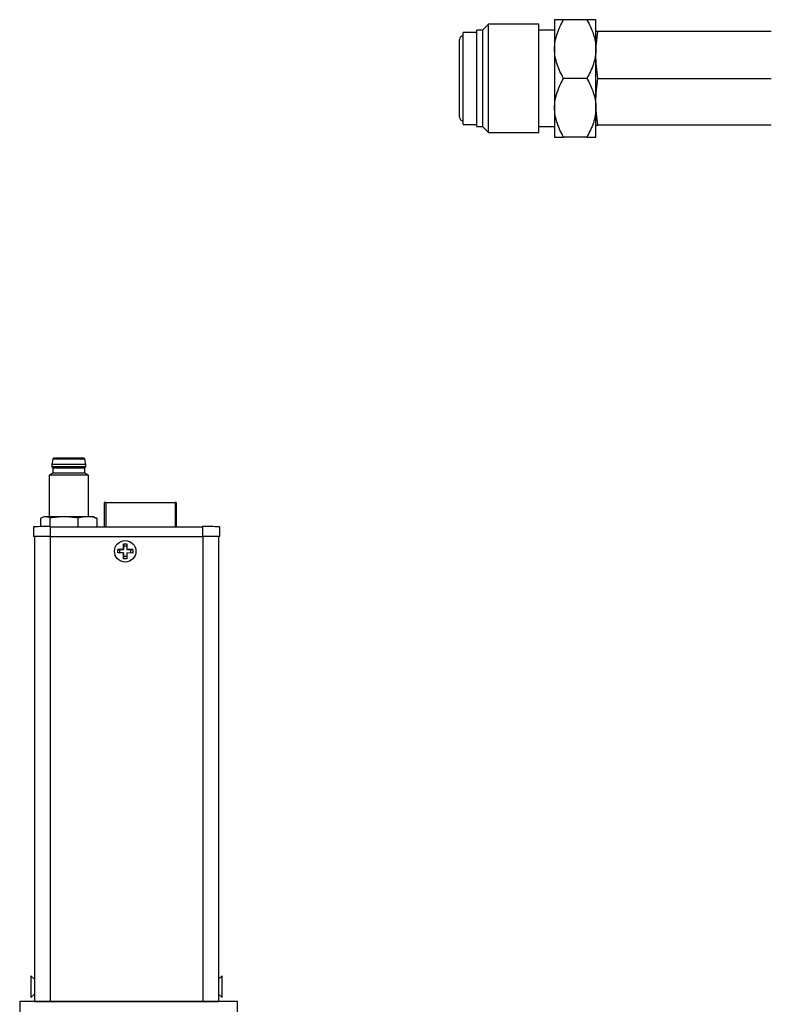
# Model space of a CAD drawing. Header units: inches. Extents: x 5.6 to 28.4, y 4.2 to 18.5.
# Tile 2 of 10: x 5.6 to 11.6, y 10.2 to 18.1. Entities that reach past the tile are written whole.
import ezdxf

# ---------------------------------------------------------------- set-up
doc = ezdxf.new("R2010")
doc.units = ezdxf.units.IN
doc.header["$LTSCALE"] = 2
doc.header["$MEASUREMENT"] = 0

msp = doc.modelspace()

# ---------------------------------------------------------------- linework, layer by layer
at = {"color": 7, "linetype": 'Continuous', "lineweight": 25}
for p, q in [((9.3876, 18.0537), (9.3426, 18.0087)), ((9.7901, 18.0537), (9.3876, 18.0537)), ((9.3876, 17.189), (9.3876, 18.0537)), ((9.7901, 17.189), (9.7901, 18.0537)), ((9.9151, 18.0901), (9.9151, 17.8558)), ((10.1726, 18.0901), (9.9877, 18.0901)), ((10.2451, 17.8558), (10.2451, 18.0901)), ((9.2951, 17.9889), (9.1851, 17.9889)), ((9.1851, 17.2539), (9.1851, 17.9889)), ((9.3426, 18.0064), (9.2951, 18.0064)), ((9.2951, 17.2364), (9.2951, 18.0064)), ((9.3426, 17.9569), (9.3426, 18.0087)), ((9.3426, 17.234), (9.3426, 17.9569)), ((9.9151, 18.0064), (9.7901, 18.0064)), ((10.2455, 17.9954), (10.2451, 17.9942)), ((11.6466, 17.9954), (10.261, 17.9954)), ((9.9151, 17.8558), (9.9151, 17.387)), ((10.2451, 17.387), (10.2451, 17.8558)), ((10.1726, 17.6214), (9.9877, 17.6214)), ((10.261, 17.6214), (11.6466, 17.6214)), ((9.9151, 17.387), (9.9151, 17.1526)), ((10.2451, 17.1526), (10.2451, 17.387)), ((9.1851, 17.2539), (9.2951, 17.2539)), ((9.2951, 17.2364), (9.3426, 17.2364)), ((9.3426, 17.234), (9.3876, 17.189)), ((9.7901, 17.2364), (9.9151, 17.2364)), ((10.2451, 17.2486), (10.2455, 17.2474)), ((11.6466, 17.2474), (10.261, 17.2474)), ((9.3876, 17.189), (9.7901, 17.189)), ((10.1726, 17.1526), (9.9877, 17.1526)), ((5.9058, 14.5792), (5.8987, 14.537)), ((6.1704, 14.537), (6.1633, 14.5792)), ((5.8987, 14.537), (5.8987, 14.5173)), ((5.8987, 14.5173), (5.9066, 14.5075)), ((5.9066, 14.5075), (5.9066, 14.4681)), ((6.1625, 14.5075), (6.1704, 14.5173)), ((6.1625, 14.4681), (6.1625, 14.5075)), ((6.1704, 14.5173), (6.1704, 14.537)), ((5.9066, 14.4681), (5.8771, 14.451)), ((5.8771, 14.451), (5.8771, 14.1177)), ((6.192, 14.451), (6.1625, 14.4681)), ((6.192, 14.1177), (6.192, 14.451)), ((6.32, 14.0392), (6.32, 14.2332)), ((6.33, 14.2332), (6.8831, 14.2332)), ((6.8931, 14.2332), (6.8831, 14.2332)), ((6.8931, 14.2332), (6.8931, 14.0392)), ((5.8114, 14.0392), (5.8114, 14.1066)), ((5.8377, 14.1177), (5.8255, 14.1132)), ((5.8857, 14.0392), (5.8857, 14.1067)), ((6.1089, 14.0392), (6.1089, 14.1067)), ((6.2437, 14.1132), (6.2314, 14.1177)), ((6.2429, 14.111), (6.2578, 14.1066)), ((6.2578, 14.1066), (6.2578, 14.0392)), ((5.7531, 14.0392), (5.7531, 13.9604)), ((5.8869, 14.0392), (5.8869, 13.9605)), ((5.8869, 14.0392), (7.1035, 14.0392)), ((6.9845, 14.0408), (6.9845, 14.0392)), ((7.0257, 14.0411), (7.0257, 14.0392)), ((7.0995, 14.0392), (7.0995, 14.0411)), ((7.1035, 14.0392), (7.1035, 13.9605)), ((7.2373, 14.0392), (7.2373, 13.9604)), ((5.7531, 13.96), (5.7531, 13.9604)), ((5.7607, 13.9604), (5.7607, 10.2459)), ((5.8857, 13.9605), (5.8857, 10.2459)), ((5.8857, 13.9605), (7.1047, 13.9605)), ((5.8869, 13.9605), (7.1035, 13.9605)), ((7.1047, 13.9605), (7.1047, 10.2459)), ((7.2297, 13.9604), (7.2297, 10.2459)), ((7.2373, 13.9604), (7.2373, 13.96)), ((6.4253, 13.8289), (6.4254, 13.8559)), ((6.4254, 13.8559), (6.4719, 13.8559)), ((6.4427, 13.8559), (6.4254, 13.8559)), ((6.4427, 13.8289), (6.4427, 13.8559)), ((6.4719, 13.8559), (6.4427, 13.8559)), ((6.4719, 13.9024), (6.4989, 13.9024)), ((6.4719, 13.8559), (6.4719, 13.9024)), ((6.4719, 13.9024), (6.4719, 13.885)), ((6.4719, 13.885), (6.4719, 13.8559)), ((6.4719, 13.885), (6.4989, 13.885)), ((6.4719, 13.8559), (6.4719, 13.8559)), ((6.4989, 13.9024), (6.4989, 13.8559)), ((6.4989, 13.8559), (6.5454, 13.8558)), ((6.4989, 13.8558), (6.4989, 13.8559)), ((6.528, 13.8558), (6.4989, 13.8558)), ((6.5454, 13.8558), (6.528, 13.8558)), ((6.528, 13.8558), (6.528, 13.8288)), ((6.5454, 13.8558), (6.5453, 13.8288)), ((6.4718, 13.8289), (6.4253, 13.8289)), ((6.4718, 13.7824), (6.4718, 13.8289)), ((6.4718, 13.8289), (6.4718, 13.8289)), ((6.4718, 13.8289), (6.4718, 13.7997)), ((6.4718, 13.7997), (6.4718, 13.7824)), ((6.4988, 13.7997), (6.4718, 13.7997)), ((6.4988, 13.7824), (6.4718, 13.7824)), ((6.5453, 13.8288), (6.4988, 13.8289)), ((6.4988, 13.8289), (6.4988, 13.7824)), ((5.7607, 10.4244), (5.7307, 10.4499)), ((5.7307, 10.4499), (5.7307, 10.2779)), ((7.2597, 10.4497), (7.2297, 10.4242)), ((7.2597, 10.2777), (7.2597, 10.4497)), ((7.3813, 10.2451), (5.6423, 10.2451)), ((5.6423, 10.2451), (5.6423, 8.5061)), ((5.7307, 10.2779), (5.7607, 10.3034)), ((5.7307, 10.2777), (5.7607, 10.3031)), ((5.7307, 10.2779), (5.7307, 10.2777)), ((5.7607, 10.2459), (5.7607, 10.2455)), ((5.7917, 10.2455), (5.7917, 10.2459)), ((5.8468, 10.2454), (5.8468, 10.2451)), ((7.1047, 10.2459), (5.8857, 10.2459)), ((5.8857, 10.2459), (7.1047, 10.2459)), ((5.9246, 10.2454), (5.8857, 10.2454)), ((5.8857, 10.2454), (5.9246, 10.2454)), ((5.9246, 10.2459), (5.9246, 10.2454)), ((5.9246, 10.2454), (5.9246, 10.2454)), ((6.0057, 10.2451), (6.0057, 10.2459)), ((6.1017, 10.2454), (6.1017, 10.2459)), ((6.1017, 10.2454), (7.1047, 10.2454)), ((6.1017, 10.2454), (6.1017, 10.2454)), ((7.1047, 10.2454), (6.1017, 10.2454)), ((6.9968, 10.2454), (6.9968, 10.2451)), ((7.1557, 10.2451), (7.1557, 10.2454)), ((7.1987, 10.2459), (7.1987, 10.2455)), ((7.2297, 10.3031), (7.2597, 10.2777)), ((7.2297, 10.2459), (7.2297, 10.2455)), ((7.3813, 8.5061), (7.3813, 10.2451))]:
    msp.add_line(p, q, dxfattribs=at)
at = {"color": 8, "linetype": 'Continuous', "lineweight": 25}
for p, q in [((6.33, 14.2332), (6.33, 14.0392)), ((6.8831, 14.2332), (6.8831, 14.0392)), ((5.8857, 10.2454), (5.8857, 10.2459)), ((7.1047, 10.2454), (7.1047, 10.2459))]:
    msp.add_line(p, q, dxfattribs=at)
at = {"color": 7, "linetype": 'Continuous', "lineweight": 25, "flags": 128}
for points in [[(6.1704, 14.5173), (6.167, 14.5173), (6.1569, 14.5173), (6.1408, 14.5173), (6.1192, 14.5173), (6.0935, 14.5173), (6.0648, 14.5173), (6.0346, 14.5173), (6.0043, 14.5173), (5.9756, 14.5173), (5.9499, 14.5173), (5.9284, 14.5173), (5.9122, 14.5173), (5.9021, 14.5173), (5.8987, 14.5173), (5.8987, 14.5173)], [(6.33, 14.2332), (6.3281, 14.2332), (6.3262, 14.2332), (6.3245, 14.2332), (6.323, 14.2332), (6.3217, 14.2332), (6.3208, 14.2332), (6.3202, 14.2332), (6.32, 14.2332)], [(5.9973, 14.1177), (5.9724, 14.1177), (5.9485, 14.1177), (5.9262, 14.1177), (5.9056, 14.1177), (5.8873, 14.1177), (5.8715, 14.1177), (5.8585, 14.1177), (5.8485, 14.1177)], [(6.1833, 14.1177), (6.1652, 14.1177), (6.1449, 14.1177), (6.1227, 14.1177), (6.0989, 14.1177), (6.0741, 14.1177), (6.0486, 14.1177), (6.0228, 14.1177), (5.9973, 14.1177)], [(5.7607, 13.96), (5.7556, 13.96), (5.7531, 13.96)], [(7.2373, 13.96), (7.2347, 13.96), (7.2297, 13.96)]]:
    msp.add_lwpolyline(points, dxfattribs=at)
at = {"color": 7, "linetype": 'Continuous', "lineweight": 25}
msp.add_circle((6.4853, 13.8424), 0.086, dxfattribs=at)
for centre, radius, start, end in [((9.1851, 17.9314), 0.03, 90, 180), ((9.1851, 17.3114), 0.03, 180, 270), ((5.9136, 14.5783), 0.00787, 89.99997, 173.4802), ((6.0346, -166.7387), 181.318, 89.959316, 90.040685), ((6.1555, 14.5783), 0.00787, 6.5198, 90), ((6.0346, -181.663), 196.2, 89.960335, 90.039665), ((6.0346, -164.7152), 179.2227, 89.959095, 90.040905), ((6.0346, -222.2683), 236.7194, 89.961883, 90.038117), ((6.0346, -165.7786), 180.2467, 89.95933, 90.040676), ((5.8464, 11.9731), 2.1446, 89.94366, 90.23269), ((6.1911, -9.3159), 23.4337, 89.90143, 90.01902), ((5.8535, -115.0384), 129.0777, 89.985146, 90.044563), ((7.1369, -115.0384), 129.0777, 89.955437, 90.014854), ((5.8535, -115.1172), 129.0776, 89.985146, 90.044563), ((5.8544, -106.5753), 120.5357, 89.985146, 90.044563), ((7.1369, -115.1172), 129.0776, 89.955437, 90.014854), ((7.1359, -106.5753), 120.5357, 89.955437, 90.014854), ((5.8544, -110.2898), 120.5357, 89.985146, 90.044563), ((5.8544, 130.7812), 120.5357, 269.955437, 270.014854), ((5.8622, -80.397), 90.6429, 89.985146, 90.044563), ((5.8622, 100.8883), 90.6429, 269.955437, 270.014854), ((7.1359, -110.2898), 120.5357, 89.955437, 90.014854), ((7.1282, -80.397), 90.6429, 89.955437, 90.014854), ((7.1359, 130.7812), 120.5357, 269.985146, 270.044563), ((7.1282, 100.8883), 90.6429, 269.985146, 270.044563)]:
    msp.add_arc(centre, radius, start, end, dxfattribs=at)
for points, knots in [([(9.9151, 17.8558), (9.9151, 17.8969), (9.9225, 17.937), (9.9418, 17.9958), (9.9496, 18.0152), (9.9672, 18.0532), (9.9771, 18.0718), (9.9877, 18.0901)], [0, 0, 0, 0, 0.5, 0.5, 0.75, 0.75, 1, 1, 1, 1]), ([(9.9877, 18.0901), (9.9665, 18.0901), (9.9484, 18.0901), (9.9292, 18.0901), (9.924, 18.0901), (9.917, 18.0901), (9.9151, 18.0901), (9.9151, 18.0901)], [0, 0, 0, 0, 0.5, 0.5, 0.75, 0.75, 1, 1, 1, 1]), ([(10.1726, 18.0901), (10.1938, 18.0534), (10.2119, 18.0159), (10.2311, 17.9575), (10.2362, 17.9377), (10.2433, 17.8973), (10.2451, 17.8765), (10.2451, 17.8558)], [0, 0, 0, 0, 0.5, 0.5, 0.75, 0.75, 1, 1, 1, 1]), ([(10.2451, 18.0901), (10.2451, 18.0901), (10.2378, 18.0901), (10.2185, 18.0901), (10.2107, 18.0901), (10.193, 18.0901), (10.1832, 18.0901), (10.1726, 18.0901)], [0, 0, 0, 0, 0.5, 0.5, 0.75, 0.75, 1, 1, 1, 1]), ([(10.261, 17.6214), (10.2561, 17.6526), (10.2522, 17.6837), (10.2469, 17.7461), (10.244, 17.8084), (10.2469, 17.8707), (10.2522, 17.9331), (10.2561, 17.9642), (10.261, 17.9954)], [0, 0, 0, 0, 0.25, 0.25, 0.5, 0.75, 0.75, 1, 1, 1, 1]), ([(10.261, 17.9954), (10.2562, 17.9954), (10.2523, 17.9954), (10.247, 17.9954), (10.2455, 17.9954), (10.2455, 17.9954)], [0, 0, 0, 0, 0.5, 0.5, 1, 1, 1, 1]), ([(9.1551, 17.3127), (9.1551, 17.3123), (9.1551, 17.3105), (9.1551, 17.3205), (9.1551, 17.3425), (9.1551, 17.3764), (9.1551, 17.4181), (9.1551, 17.4655), (9.1551, 17.5183), (9.1551, 17.5766), (9.1551, 17.6391), (9.1551, 17.7022), (9.1551, 17.7619), (9.1551, 17.8146), (9.1551, 17.8578), (9.1551, 17.8914), (9.1551, 17.9155), (9.1551, 17.9297), (9.1551, 17.93), (9.1551, 17.9301)], [0, 0, 0, 0, 0.017622, 0.083302, 0.148981, 0.213296, 0.275044, 0.333302, 0.39156, 0.453307, 0.517622, 0.583302, 0.648981, 0.713296, 0.775044, 0.833302, 0.89156, 0.953307, 1, 1, 1, 1]), ([(9.9877, 17.6214), (9.9665, 17.6581), (9.9484, 17.6957), (9.9292, 17.7541), (9.924, 17.7739), (9.917, 17.8143), (9.9151, 17.835), (9.9151, 17.8558)], [0, 0, 0, 0, 0.5, 0.5, 0.75, 0.75, 1, 1, 1, 1]), ([(10.2451, 17.8558), (10.2451, 17.8146), (10.2378, 17.7746), (10.2185, 17.7157), (10.2107, 17.6963), (10.193, 17.6583), (10.1832, 17.6397), (10.1726, 17.6214)], [0, 0, 0, 0, 0.5, 0.5, 0.75, 0.75, 1, 1, 1, 1]), ([(9.9151, 17.387), (9.9151, 17.4282), (9.9225, 17.4682), (9.9418, 17.5271), (9.9496, 17.5465), (9.9672, 17.5844), (9.9771, 17.6031), (9.9877, 17.6214)], [0, 0, 0, 0, 0.5, 0.5, 0.75, 0.75, 1, 1, 1, 1]), ([(10.1726, 17.6214), (10.1938, 17.5847), (10.2119, 17.5471), (10.2311, 17.4887), (10.2362, 17.4689), (10.2433, 17.4285), (10.2451, 17.4078), (10.2451, 17.387)], [0, 0, 0, 0, 0.5, 0.5, 0.75, 0.75, 1, 1, 1, 1]), ([(10.261, 17.2474), (10.2561, 17.2786), (10.2522, 17.3097), (10.2469, 17.3721), (10.244, 17.4344), (10.2469, 17.4967), (10.2522, 17.5591), (10.2561, 17.5902), (10.261, 17.6214)], [0, 0, 0, 0, 0.25, 0.25, 0.5, 0.75, 0.75, 1, 1, 1, 1]), ([(9.9877, 17.1526), (9.9665, 17.1894), (9.9484, 17.2269), (9.9292, 17.2853), (9.924, 17.3051), (9.917, 17.3455), (9.9151, 17.3663), (9.9151, 17.387)], [0, 0, 0, 0, 0.5, 0.5, 0.75, 0.75, 1, 1, 1, 1]), ([(10.2451, 17.387), (10.2451, 17.3459), (10.2378, 17.3058), (10.2185, 17.247), (10.2107, 17.2276), (10.193, 17.1896), (10.1832, 17.171), (10.1726, 17.1526)], [0, 0, 0, 0, 0.5, 0.5, 0.75, 0.75, 1, 1, 1, 1]), ([(10.2455, 17.2474), (10.2463, 17.2474), (10.2478, 17.2474), (10.2565, 17.2474), (10.261, 17.2474)], [0, 0, 0, 0, 0.495122, 1, 1, 1, 1]), ([(9.9151, 17.1526), (9.9151, 17.1526), (9.9225, 17.1526), (9.9418, 17.1526), (9.9496, 17.1526), (9.9672, 17.1526), (9.9771, 17.1526), (9.9877, 17.1526)], [0, 0, 0, 0, 0.5, 0.5, 0.75, 0.75, 1, 1, 1, 1]), ([(10.1726, 17.1526), (10.1938, 17.1526), (10.2119, 17.1526), (10.2311, 17.1526), (10.2362, 17.1526), (10.2433, 17.1526), (10.2451, 17.1526), (10.2451, 17.1526)], [0, 0, 0, 0, 0.5, 0.5, 0.75, 0.75, 1, 1, 1, 1]), ([(6.1555, 14.5862), (6.1555, 14.5862), (6.1427, 14.5862), (6.0974, 14.5862), (6.0666, 14.5862), (6.0346, 14.5862)], [0, 0, 0, 0, 0.5, 0.5, 1, 1, 1, 1])]:
    msp.add_open_spline(points, degree=3, knots=knots, dxfattribs=at)
for points in [[(6.0346, 14.5862), (5.9678, 14.5862), (5.9136, 14.5862), (5.9136, 14.5862)], [(5.8485, 14.1177), (5.836, 14.1177), (5.8237, 14.1134), (5.8114, 14.1066)], [(5.8857, 14.1067), (5.8734, 14.1135), (5.861, 14.1177), (5.8485, 14.1177)], [(5.9973, 14.1177), (5.9597, 14.1177), (5.9226, 14.1135), (5.8857, 14.1067)], [(6.1089, 14.1067), (6.072, 14.1135), (6.0348, 14.1177), (5.9973, 14.1177)], [(6.1833, 14.1177), (6.1583, 14.1177), (6.1335, 14.1135), (6.1089, 14.1067)], [(6.2578, 14.1066), (6.2331, 14.1135), (6.2084, 14.1177), (6.1833, 14.1177)]]:
    msp.add_open_spline(points, degree=3, dxfattribs=at)

doc.saveas('drawing.dxf')
